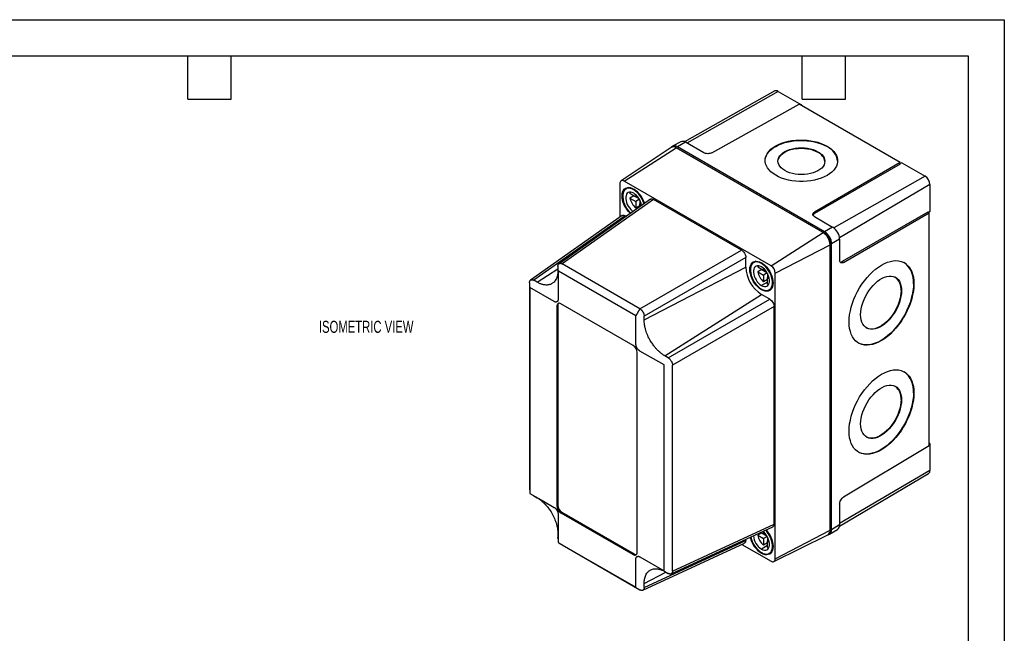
# Model space of a CAD drawing. Header units: millimetres. Extents: x 0 to 559, y 0 to 432.
# Tile 5 of 5: x 213 to 559, y 216 to 432. Entities that reach past the tile are written whole.
import ezdxf

# ---------------------------------------------------------------- set-up
doc = ezdxf.new("R2010")
doc.units = ezdxf.units.MM
doc.header["$LTSCALE"] = 2
doc.layers.add('DIMENSIONS', color=140, linetype='Continuous', lineweight=25)
doc.layers.add('TEXT', color=140, linetype='Continuous', lineweight=25)
doc.styles.add('SLDTEXTSTYLE0', font='TXT', dxfattribs={"width": 0.7})

msp = doc.modelspace()

# ---------------------------------------------------------------- linework, layer by layer
at = {"color": 7, "linetype": 'Continuous'}
for p, q in [((0, 431.81), (558.8, 431.81)), ((558.8, 431.81), (558.8, 0.01))]:
    msp.add_line(p, q, dxfattribs=at)
for p, q in [((478.1, 406.73), (446.4, 388.88)), ((479.29, 406.6), (447.23, 388.42)), ((479.29, 406.6), (487.48, 401.88)), ((455.95, 385), (486.64, 402.1)), ((522.21, 381.56), (486.64, 402.1)), ((487.48, 401.88), (487.25, 401.74)), ((487.48, 401.88), (487.48, 401.61)), ((445.04, 388.88), (442.19, 387.27)), ((446.76, 388.7), (443.93, 387.09)), ((453.14, 385.02), (446.76, 388.7)), ((441.68, 386.85), (424.07, 375.12)), ((425.16, 375.04), (443.47, 386.72)), ((443.78, 386.59), (443.24, 386.84)), ((495.09, 356.92), (443.47, 386.72)), ((443.47, 386.72), (443.97, 386.49)), ((443.78, 386.59), (443.97, 386.49)), ((495.62, 357.25), (443.93, 387.09)), ((443.97, 386.49), (495.59, 356.69)), ((493.29, 385.18), (493.29, 385.35)), ((496.47, 387.15), (496.47, 387.32)), ((522.21, 381.56), (492.06, 364.15)), ((522.21, 381.01), (492.06, 363.61)), ((522.21, 381.01), (522.21, 381.56)), ((522.79, 381.49), (522.21, 381.18)), ((522.79, 381.49), (530.98, 376.77)), ((423.67, 374.18), (423.67, 362.37)), ((476.78, 345.24), (425.16, 375.04)), ((530.98, 376.77), (498.88, 358.56)), ((426.69, 372.79), (425.77, 372.26)), ((429.22, 369.54), (427.19, 370.71)), ((428.72, 372.11), (428.52, 371.99)), ((532.67, 373.83), (500.86, 355.14)), ((532.67, 373.83), (532.67, 364.37)), ((434.41, 368.67), (402.25, 346)), ((435.52, 368.6), (403.35, 345.93)), ((428.61, 369.9), (427.19, 369.08)), ((427.19, 369.08), (429.22, 367.91)), ((428.61, 369.9), (430.39, 368.87)), ((429.22, 370.25), (429.22, 369.54)), ((429.68, 369.8), (429.22, 369.54)), ((430.52, 368.65), (429.22, 367.91)), ((429.22, 367.91), (429.22, 365.56)), ((430.64, 368.43), (430.64, 367.09)), ((431.09, 367.35), (430.64, 367.09)), ((430.64, 367.09), (431.26, 366.73)), ((430.64, 366.01), (430.64, 367.09)), ((466.42, 350.76), (435.52, 368.6)), ((430.64, 366.38), (429.22, 365.56)), ((492.06, 364.15), (492.06, 363.61)), ((531.97, 364.11), (501.82, 346.71)), ((502.29, 346.44), (532.44, 363.84)), ((531.97, 364.11), (532.44, 363.84)), ((532.67, 364.37), (532.11, 364.03)), ((532.44, 281.93), (532.44, 363.84)), ((424.44, 362.92), (392.28, 340.24)), ((425.54, 362.85), (393.38, 340.17)), ((425.88, 362.65), (425.54, 362.85)), ((492.07, 362.54), (498.45, 358.86)), ((476.78, 345.24), (495.09, 356.92)), ((495.09, 356.92), (495.59, 356.69)), ((498.45, 358.86), (495.62, 357.25)), ((497.54, 352.68), (497.59, 353.22)), ((497.59, 353.22), (497.59, 252.78)), ((500.9, 354.61), (498.1, 352.97)), ((500.9, 354.61), (500.9, 347.25)), ((430.7, 330.14), (466.42, 350.76)), ((478.27, 342.66), (497.54, 352.68)), ((497.54, 252.24), (497.54, 352.68)), ((498.1, 252.45), (498.1, 352.97)), ((467.9, 348.19), (432.18, 327.57)), ((467.9, 344.76), (467.9, 348.19)), ((471.59, 346.87), (470.67, 346.34)), ((473.62, 346.19), (473.42, 346.07)), ((501.82, 346.71), (502.29, 346.44)), ((394.58, 339.48), (401.87, 344.13)), ((401.87, 345.07), (401.87, 343.69)), ((401.94, 343.31), (401.94, 333.51)), ((429.21, 327.65), (402.01, 343.35)), ((430.7, 330.14), (403.35, 345.93)), ((432.18, 326.2), (467.9, 344.76)), ((474.13, 343.62), (472.09, 344.79)), ((473.51, 343.98), (472.09, 343.16)), ((472.09, 343.16), (474.13, 341.99)), ((473.51, 343.98), (475.29, 342.95)), ((474.13, 344.33), (474.13, 343.62)), ((474.58, 343.88), (474.13, 343.62)), ((475.42, 342.73), (474.13, 341.99)), ((391.9, 339.31), (391.9, 266.91)), ((394.58, 339.48), (393.38, 340.17)), ((475.54, 339.54), (473.42, 338.31)), ((474.13, 341.99), (474.13, 339.64)), ((475.54, 340.46), (474.13, 339.64)), ((475.54, 342.51), (475.54, 341.17)), ((476, 341.43), (475.54, 341.17)), ((475.54, 341.17), (476.16, 340.81)), ((475.54, 338.82), (475.54, 341.17)), ((478.27, 242.22), (478.27, 342.66)), ((391.97, 337.55), (391.97, 265.32)), ((400.53, 332.69), (392.04, 337.59)), ((473.64, 336.97), (473.42, 336.84)), ((476.17, 336.81), (477.09, 337.35)), ((522.52, 336.58), (522.67, 336.5)), ((526.87, 338.97), (527.01, 338.89)), ((439.48, 313.56), (473.42, 335.21)), ((440.67, 312.87), (476.39, 333.49)), ((476.39, 333.49), (473.42, 335.21)), ((401.82, 331.27), (401.47, 331.07)), ((401.47, 331.07), (401.47, 260.84)), ((401.82, 331.27), (401.82, 261.05)), ((428.34, 317.19), (402.88, 331.88)), ((430.7, 330.14), (429.21, 327.65)), ((430.7, 330.14), (430.7, 330.14)), ((477.87, 330.93), (442.15, 310.3)), ((477.87, 254.41), (477.87, 330.93)), ((432.18, 326.2), (432.18, 327.57)), ((439.18, 310.38), (430.69, 315.28)), ((429.75, 244.51), (429.75, 314.74)), ((440.67, 312.87), (439.48, 313.56)), ((439.25, 238.03), (439.25, 310.26)), ((442.15, 237.9), (442.15, 310.3)), ((522.52, 298.2), (522.67, 298.12)), ((526.87, 300.59), (527.01, 300.51)), ((532.44, 281.93), (502.29, 263.91)), ((532.44, 282.9), (532.67, 282.77)), ((532.67, 282.77), (532.44, 282.64)), ((532.67, 282.77), (532.67, 273.31)), ((500.87, 253.69), (532.18, 272.22)), ((532.67, 273.31), (500.9, 254.65)), ((393.38, 264.34), (394.58, 263.65)), ((401.82, 261.05), (401.47, 260.84)), ((500.9, 261.46), (500.9, 254.1)), ((401.94, 257.85), (401.94, 248.05)), ((403.24, 258.6), (402.88, 258.39)), ((402.88, 258.39), (428.34, 243.7)), ((403.24, 258.6), (428.69, 243.9)), ((441.66, 236.91), (477.38, 253.42)), ((442.15, 237.9), (477.87, 254.41)), ((497.59, 252.78), (497.54, 252.24)), ((497.59, 252.78), (497.58, 252.57)), ((500.9, 254.1), (498.1, 252.45)), ((401.87, 251.02), (401.87, 249.64)), ((473.51, 251.3), (472.09, 250.48)), ((472.09, 250.48), (474.13, 249.31)), ((474.13, 250.94), (473.19, 251.48)), ((473.51, 251.3), (475.29, 250.27)), ((474.13, 251.66), (474.13, 250.94)), ((474.58, 251.21), (474.13, 250.94)), ((475.42, 250.06), (474.13, 249.31)), ((474.13, 249.31), (474.13, 246.96)), ((475.54, 249.84), (475.54, 248.49)), ((477.79, 241.24), (496.76, 250.62)), ((478.27, 242.22), (497.54, 252.24)), ((497.38, 250.86), (500.19, 252.52)), ((497.53, 251.98), (497.58, 252.57)), ((403.34, 247.08), (402.1, 247.88)), ((402.1, 247.88), (429.21, 232.23)), ((403.35, 247.07), (430.7, 231.28)), ((431.69, 231.15), (467.41, 247.66)), ((432.18, 232.14), (467.9, 248.65)), ((466.55, 247.27), (476.78, 241.36)), ((467.9, 248.65), (467.9, 249.04)), ((475.54, 246.86), (473.42, 245.63)), ((475.54, 247.78), (474.13, 246.96)), ((476, 248.76), (475.54, 248.49)), ((475.54, 248.49), (476.16, 248.14)), ((475.54, 246.15), (475.54, 248.49)), ((428.69, 243.9), (428.34, 243.7)), ((430.69, 242.89), (439.18, 237.99)), ((473.64, 244.29), (473.42, 244.16)), ((476.17, 244.14), (477.09, 244.67)), ((429.28, 232.27), (429.28, 242.07)), ((432.18, 233.52), (439.86, 237.51)), ((439.48, 237.73), (440.67, 237.04)), ((432.18, 232.14), (432.18, 233.52))]:
    msp.add_line(p, q)
at = {"flags": 128}
for points in [[(474.71, 382.22), (474.73, 382.49), (474.86, 383.24), (475.14, 383.99), (475.55, 384.71), (476.1, 385.41), (476.76, 386.07), (477.55, 386.68), (478.44, 387.24), (479.43, 387.75), (480.51, 388.19), (481.67, 388.57), (482.89, 388.87), (484.16, 389.1), (485.46, 389.26), (486.79, 389.33), (488.12, 389.32), (489.45, 389.24), (490.76, 389.07), (492.03, 388.83), (493.25, 388.51), (494.4, 388.12), (495.48, 387.67), (496.47, 387.15)], [(478.44, 377.09), (477.55, 377.66), (476.77, 378.28), (476.1, 378.95), (475.56, 379.65), (475.14, 380.38), (474.87, 381.13), (474.73, 381.89), (474.73, 382.65), (474.87, 383.41), (475.14, 384.15), (475.56, 384.88), (476.1, 385.57), (476.77, 386.23), (477.55, 386.85), (478.44, 387.41), (479.43, 387.91), (480.51, 388.36), (481.67, 388.73), (482.89, 389.04), (484.16, 389.27), (485.46, 389.42), (486.79, 389.49), (488.13, 389.49), (489.45, 389.4), (490.76, 389.23), (492.03, 388.99), (493.25, 388.68), (494.4, 388.29), (495.48, 387.83), (496.47, 387.32)], [(496.47, 387.32), (497.37, 386.75), (498.15, 386.12), (498.82, 385.46), (499.36, 384.76), (499.77, 384.03), (500.05, 383.28), (500.19, 382.52), (500.19, 381.76), (500.05, 381), (499.77, 380.25), (499.36, 379.53), (498.82, 378.83), (498.15, 378.18), (497.37, 377.56), (496.47, 377), (495.48, 376.49), (494.4, 376.05), (493.25, 375.67), (492.03, 375.37), (490.76, 375.14), (489.45, 374.99), (488.13, 374.91), (486.79, 374.92), (485.46, 375.01), (484.16, 375.17), (482.89, 375.42), (481.67, 375.73), (480.52, 376.12), (479.44, 376.57), (478.44, 377.09)], [(481.62, 378.73), (480.91, 379.2), (480.31, 379.72), (479.84, 380.27), (479.49, 380.86), (479.28, 381.46), (479.21, 382.08), (479.28, 382.7), (479.49, 383.3), (479.84, 383.88), (480.31, 384.44), (480.91, 384.95), (481.62, 385.41), (482.44, 385.81), (483.33, 386.15), (484.3, 386.42), (485.32, 386.61), (486.38, 386.73), (487.46, 386.76), (488.53, 386.71), (489.59, 386.59), (490.61, 386.39), (491.58, 386.11), (492.48, 385.76), (493.29, 385.35)], [(479.21, 382.02), (479.28, 382.53), (479.49, 383.14), (479.83, 383.72), (480.31, 384.27), (480.91, 384.78), (481.62, 385.24), (482.43, 385.65), (483.33, 385.99), (484.3, 386.25), (485.32, 386.45), (486.38, 386.56), (487.46, 386.6), (488.53, 386.55), (489.59, 386.43), (490.61, 386.22), (491.58, 385.94), (492.48, 385.6), (493.29, 385.18)], [(493.29, 385.35), (494, 384.88), (494.6, 384.36), (495.08, 383.81), (495.43, 383.22), (495.64, 382.61), (495.71, 382), (495.64, 381.38), (495.43, 380.78), (495.08, 380.19), (494.6, 379.64), (494, 379.13), (493.29, 378.67), (492.48, 378.27), (491.58, 377.93), (490.61, 377.66), (489.59, 377.47), (488.53, 377.35), (487.46, 377.32), (486.38, 377.36), (485.32, 377.49), (484.3, 377.69), (483.33, 377.97), (482.44, 378.32), (481.62, 378.73)], [(427.31, 363.67), (427.25, 363.73), (426.65, 364.35), (426.11, 365.06), (425.62, 365.82), (425.2, 366.63), (424.86, 367.46), (424.62, 368.29), (424.47, 369.1), (424.42, 369.87), (424.47, 370.58), (424.62, 371.21), (424.86, 371.76), (425.2, 372.2), (425.62, 372.52), (426.11, 372.72), (426.65, 372.79), (427.25, 372.73), (427.88, 372.55), (428.52, 372.24)], [(428.52, 371.99), (427.88, 372.3), (427.25, 372.48), (426.67, 372.52), (426.13, 372.42), (425.66, 372.19), (425.26, 371.83), (424.96, 371.36), (424.75, 370.78), (424.64, 370.11), (424.64, 369.37), (424.75, 368.57), (424.96, 367.75), (425.26, 366.92), (425.66, 366.11), (426.13, 365.33), (426.67, 364.62), (427.25, 363.98), (427.47, 363.78)], [(428.52, 370.77), (428, 371.01), (427.49, 371.13), (427.03, 371.14), (426.61, 371.01), (426.26, 370.77), (425.98, 370.42), (425.8, 369.96), (425.7, 369.43), (425.7, 368.82), (425.8, 368.18), (425.98, 367.5), (426.26, 366.83), (426.61, 366.19), (427.03, 365.58), (427.49, 365.04), (428, 364.59), (428.3, 364.37)], [(427.35, 371.15), (427.31, 371.06), (427.19, 370.71)], [(473.42, 336.84), (472.78, 337.27), (472.15, 337.81), (471.56, 338.43), (471.01, 339.14), (470.52, 339.9), (470.1, 340.71), (469.76, 341.54), (469.52, 342.37), (469.37, 343.18), (469.32, 343.95), (469.37, 344.66), (469.52, 345.29), (469.76, 345.84), (470.1, 346.28), (470.52, 346.6), (471.01, 346.8), (471.56, 346.87), (472.15, 346.81), (472.78, 346.63), (473.42, 346.31)], [(473.42, 346.07), (472.78, 346.38), (472.16, 346.55), (471.57, 346.6), (471.03, 346.5), (470.56, 346.27), (470.16, 345.91), (469.86, 345.44), (469.65, 344.86), (469.54, 344.19), (469.54, 343.44), (469.65, 342.65), (469.86, 341.83), (470.16, 341), (470.56, 340.19), (471.03, 339.41), (471.57, 338.7), (472.16, 338.06), (472.78, 337.52), (473.42, 337.09)], [(473.42, 346.31), (474.06, 345.89), (474.69, 345.35), (475.28, 344.72), (475.83, 344.02), (476.32, 343.25), (476.74, 342.45), (477.07, 341.62), (477.32, 340.79), (477.47, 339.98), (477.52, 339.21), (477.47, 338.5), (477.32, 337.86), (477.07, 337.32), (476.74, 336.88), (476.32, 336.56), (475.83, 336.36), (475.28, 336.28), (474.69, 336.34), (474.06, 336.53), (473.42, 336.84)], [(504.23, 325.5), (504.28, 326.76), (504.43, 328.06), (504.67, 329.39), (505, 330.75), (505.43, 332.12), (505.94, 333.49), (506.53, 334.85), (507.21, 336.19), (507.95, 337.49), (508.76, 338.75), (509.63, 339.95), (510.55, 341.09), (511.51, 342.15), (512.51, 343.13), (513.53, 344.01), (514.57, 344.79), (515.62, 345.46), (516.68, 346.02), (517.72, 346.47), (518.74, 346.79), (519.74, 346.99), (520.7, 347.06), (521.62, 347), (522.49, 346.82), (523.3, 346.51), (524.04, 346.08), (524.71, 345.53), (525.31, 344.87), (525.82, 344.1), (526.24, 343.23), (526.58, 342.26), (526.82, 341.21), (526.97, 340.08), (527.01, 338.89)], [(473.42, 344.84), (472.9, 345.09), (472.4, 345.21), (471.93, 345.21), (471.51, 345.09), (471.16, 344.85), (470.89, 344.5), (470.7, 344.04), (470.6, 343.51), (470.6, 342.9), (470.7, 342.25), (470.89, 341.58), (471.16, 340.91), (471.51, 340.26), (471.93, 339.66), (472.4, 339.12), (472.9, 338.67), (473.42, 338.31)], [(472.25, 345.23), (472.21, 345.14), (472.09, 344.79)], [(473.42, 337.09), (474.06, 336.78), (474.68, 336.6), (475.27, 336.56), (475.81, 336.66), (476.28, 336.88), (476.67, 337.24), (476.98, 337.72), (477.19, 338.3), (477.29, 338.97), (477.29, 339.71), (477.19, 340.5), (476.98, 341.33), (476.67, 342.15), (476.28, 342.97), (475.81, 343.74), (475.27, 344.46), (474.68, 345.1), (474.06, 345.64), (473.42, 346.07)], [(473.42, 338.31), (473.94, 338.07), (474.44, 337.94), (474.91, 337.94), (475.32, 338.06), (475.68, 338.31), (475.95, 338.66), (476.14, 339.11), (476.23, 339.65), (476.23, 340.25), (476.14, 340.9), (475.95, 341.57), (475.68, 342.24), (475.32, 342.89), (474.91, 343.5), (474.44, 344.03), (473.94, 344.49), (473.42, 344.84)], [(508.3, 328.06), (508.35, 329.06), (508.49, 330.1), (508.73, 331.17), (509.06, 332.26), (509.48, 333.35), (509.98, 334.42), (510.55, 335.47), (511.19, 336.47), (511.89, 337.41), (512.64, 338.29), (513.42, 339.08), (514.23, 339.79), (515.06, 340.39), (515.9, 340.88), (516.73, 341.25), (517.54, 341.5), (518.33, 341.63), (519.07, 341.63), (519.77, 341.51), (520.41, 341.26), (520.99, 340.89), (521.48, 340.4), (521.9, 339.8), (522.23, 339.1), (522.47, 338.31), (522.62, 337.44), (522.67, 336.5)], [(475.54, 338.82), (475.9, 338.75), (476, 338.75)], [(527.01, 338.89), (526.97, 337.63), (526.82, 336.33), (526.58, 335), (526.24, 333.64), (525.82, 332.27), (525.31, 330.9), (524.71, 329.54), (524.04, 328.2), (523.3, 326.9), (522.49, 325.64), (521.62, 324.44), (520.7, 323.3), (519.74, 322.24), (518.74, 321.26), (517.72, 320.38), (516.68, 319.6), (515.62, 318.93), (514.57, 318.37), (513.53, 317.92), (512.51, 317.6), (511.51, 317.41), (510.55, 317.34), (509.63, 317.39), (508.76, 317.57), (507.95, 317.88), (507.21, 318.31), (506.53, 318.86), (505.94, 319.52), (505.43, 320.29), (505, 321.16), (504.67, 322.13), (504.43, 323.18), (504.28, 324.31), (504.23, 325.5)], [(526.87, 338.97), (526.82, 337.71), (526.68, 336.42), (526.44, 335.08), (526.1, 333.72), (525.68, 332.35), (525.17, 330.98), (524.57, 329.62), (523.9, 328.28), (523.15, 326.98), (522.35, 325.72), (521.48, 324.52), (520.56, 323.38), (519.6, 322.32), (518.6, 321.34), (517.57, 320.46), (516.53, 319.68), (515.48, 319.01), (514.43, 318.45), (513.39, 318), (512.36, 317.68), (511.37, 317.49), (510.4, 317.42), (509.49, 317.47), (508.62, 317.66), (507.81, 317.96), (507.53, 318.1)], [(522.67, 336.5), (522.62, 335.5), (522.47, 334.45), (522.23, 333.38), (521.9, 332.29), (521.48, 331.2), (520.99, 330.13), (520.41, 329.08), (519.77, 328.08), (519.07, 327.14), (518.33, 326.26), (517.54, 325.47), (516.73, 324.77), (515.9, 324.17), (515.06, 323.68), (514.23, 323.3), (513.42, 323.05), (512.64, 322.92), (511.89, 322.92), (511.19, 323.04), (510.55, 323.29), (509.98, 323.66), (509.48, 324.15), (509.06, 324.75), (508.73, 325.45), (508.49, 326.24), (508.35, 327.11), (508.3, 328.06)], [(522.52, 336.58), (522.47, 335.58), (522.33, 334.53), (522.09, 333.46), (521.76, 332.37), (521.34, 331.28), (520.84, 330.21), (520.27, 329.17), (519.63, 328.16), (518.93, 327.22), (518.18, 326.34), (517.4, 325.55), (516.59, 324.85), (515.76, 324.25), (514.92, 323.76), (514.09, 323.38), (513.28, 323.13), (512.49, 323), (511.75, 323), (511.05, 323.12), (510.41, 323.37), (510.35, 323.4)], [(429.28, 317.73), (429.28, 323.22), (429.28, 327.53)], [(504.23, 287.13), (504.28, 288.38), (504.43, 289.68), (504.67, 291.01), (505, 292.37), (505.43, 293.74), (505.94, 295.11), (506.53, 296.47), (507.21, 297.81), (507.95, 299.12), (508.76, 300.37), (509.63, 301.58), (510.55, 302.71), (511.51, 303.77), (512.51, 304.75), (513.53, 305.63), (514.57, 306.41), (515.62, 307.09), (516.68, 307.65), (517.72, 308.09), (518.74, 308.41), (519.74, 308.61), (520.7, 308.68), (521.62, 308.62), (522.49, 308.44), (523.3, 308.13), (524.04, 307.7), (524.71, 307.15), (525.31, 306.49), (525.82, 305.72), (526.24, 304.85), (526.58, 303.88), (526.82, 302.83), (526.97, 301.7), (527.01, 300.51)], [(508.3, 289.68), (508.35, 290.68), (508.49, 291.72), (508.73, 292.8), (509.06, 293.88), (509.48, 294.97), (509.98, 296.05), (510.55, 297.09), (511.19, 298.09), (511.89, 299.04), (512.64, 299.91), (513.42, 300.71), (514.23, 301.41), (515.06, 302.01), (515.9, 302.5), (516.73, 302.87), (517.54, 303.13), (518.33, 303.26), (519.07, 303.26), (519.77, 303.13), (520.41, 302.88), (520.99, 302.51), (521.48, 302.02), (521.9, 301.43), (522.23, 300.73), (522.47, 299.94), (522.62, 299.06), (522.67, 298.12)], [(527.01, 300.51), (526.97, 299.26), (526.82, 297.96), (526.58, 296.62), (526.24, 295.26), (525.82, 293.89), (525.31, 292.52), (524.71, 291.16), (524.04, 289.82), (523.3, 288.52), (522.49, 287.26), (521.62, 286.06), (520.7, 284.92), (519.74, 283.86), (518.74, 282.89), (517.72, 282), (516.68, 281.22), (515.62, 280.55), (514.57, 279.99), (513.53, 279.55), (512.51, 279.22), (511.51, 279.03), (510.55, 278.96), (509.63, 279.01), (508.76, 279.2), (507.95, 279.5), (507.21, 279.93), (506.53, 280.48), (505.94, 281.14), (505.43, 281.91), (505, 282.79), (504.67, 283.75), (504.43, 284.8), (504.28, 285.93), (504.23, 287.13)], [(526.87, 300.59), (526.82, 299.34), (526.68, 298.04), (526.44, 296.7), (526.1, 295.34), (525.68, 293.97), (525.17, 292.6), (524.57, 291.24), (523.9, 289.9), (523.15, 288.6), (522.35, 287.34), (521.48, 286.14), (520.56, 285), (519.6, 283.94), (518.6, 282.97), (517.57, 282.09), (516.53, 281.3), (515.48, 280.63), (514.43, 280.07), (513.39, 279.63), (512.36, 279.31), (511.37, 279.11), (510.4, 279.04), (509.49, 279.1), (508.62, 279.28), (507.81, 279.59), (507.53, 279.72)], [(522.67, 298.12), (522.62, 297.12), (522.47, 296.08), (522.23, 295), (521.9, 293.91), (521.48, 292.83), (520.99, 291.75), (520.41, 290.71), (519.77, 289.71), (519.07, 288.76), (518.33, 287.89), (517.54, 287.09), (516.73, 286.39), (515.9, 285.79), (515.06, 285.3), (514.23, 284.92), (513.42, 284.67), (512.64, 284.54), (511.89, 284.54), (511.19, 284.67), (510.55, 284.91), (509.98, 285.29), (509.48, 285.77), (509.06, 286.37), (508.73, 287.07), (508.49, 287.86), (508.35, 288.74), (508.3, 289.68)], [(522.52, 298.2), (522.47, 297.2), (522.33, 296.16), (522.09, 295.08), (521.76, 293.99), (521.34, 292.91), (520.84, 291.83), (520.27, 290.79), (519.63, 289.79), (518.93, 288.84), (518.18, 287.97), (517.4, 287.17), (516.59, 286.47), (515.76, 285.87), (514.92, 285.38), (514.09, 285), (513.28, 284.75), (512.49, 284.62), (511.75, 284.62), (511.05, 284.75), (510.41, 285), (510.35, 285.02)], [(392.04, 265.2), (396.8, 262.46), (400.53, 260.3)], [(475.02, 252.33), (475.28, 252.05), (475.83, 251.34), (476.32, 250.58), (476.74, 249.77), (477.07, 248.94), (477.32, 248.11), (477.47, 247.3), (477.52, 246.53), (477.47, 245.82), (477.32, 245.19), (477.07, 244.64), (476.74, 244.2), (476.32, 243.88), (475.83, 243.68), (475.28, 243.61), (474.69, 243.66), (474.06, 243.85), (473.42, 244.16)], [(473.42, 244.41), (474.06, 244.1), (474.68, 243.92), (475.27, 243.88), (475.81, 243.98), (476.28, 244.21), (476.67, 244.56), (476.98, 245.04), (477.19, 245.62), (477.29, 246.29), (477.29, 247.03), (477.19, 247.83), (476.98, 248.65), (476.67, 249.48), (476.28, 250.29), (475.81, 251.07), (475.27, 251.78), (474.85, 252.25)], [(473.42, 245.63), (473.94, 245.39), (474.44, 245.27), (474.91, 245.26), (475.32, 245.39), (475.68, 245.63), (475.95, 245.98), (476.14, 246.44), (476.23, 246.97), (476.23, 247.58), (476.14, 248.22), (475.95, 248.89), (475.68, 249.57), (475.32, 250.21), (474.91, 250.82), (474.44, 251.36), (473.94, 251.81), (473.92, 251.82)], [(475.54, 246.15), (475.9, 246.08), (476, 246.07)]]:
    msp.add_lwpolyline(points, dxfattribs=at)
for centre, radius, start, end in [((478.58, 405.62), 1.21, 54.4277, 113.7889), ((445.74, 387.28), 1.75, 54.4277, 113.7889), ((442.47, 385.42), 1.64, 52.4372, 119.1266), ((442.96, 385.9), 1.54, 50.6373, 138.6074), ((491.55, 381.38), 4.19, 7.1217, 65.4748), ((493.9, 381.35), 6.35, 6.0885, 66.041), ((424.58, 374.32), 0.92, 50.7967, 189.214), ((528.99, 373.66), 3.69, 2.6055, 57.3945), ((423.59, 364.62), 9.07, 16.364, 57.0773), ((423.82, 364.75), 8.63, 15.5517, 57.0243), ((425.11, 365.51), 6.26, 8.8978, 57.0757), ((433.61, 370.44), 6.56, 191.9492, 228.0508), ((492.22, 352.43), 5.32, 2.6055, 57.3945), ((493.24, 353.02), 4.36, 2.6055, 57.3945), ((492.72, 352.72), 5.38, 2.6055, 57.3945), ((495.58, 354.37), 5.33, 2.6055, 57.3945), ((518.75, 339.78), 8.17, 354.2823, 53.7814), ((479.83, 345.28), 11.94, 182.4873, 237.5127), ((478.51, 344.52), 6.56, 191.9492, 228.0508), ((475.03, 342.51), 3.24, 2.6055, 57.3945), ((517.25, 337.03), 5.29, 355.0924, 52.5775), ((402.33, 331.2), 0.873, 50.7967, 189.214), ((402.92, 331.35), 1.1, 140.0277, 184.268), ((426.68, 314.6), 3.07, 2.6055, 57.3945), ((518.75, 301.4), 8.17, 354.2823, 53.7814), ((517.25, 298.65), 5.29, 355.0924, 52.5775), ((531.47, 273.19), 1.21, 306.2094, 5.5757), ((404.54, 260.98), 3.07, 182.6055, 237.3945), ((404.89, 261.19), 3.07, 182.6055, 237.3945), ((499.16, 253.93), 1.75, 306.2094, 5.5757), ((478.37, 251.8), 9.1, 192.864, 237.0304), ((478.11, 251.65), 8.62, 191.9855, 237.0531), ((476.73, 250.83), 6.16, 185.0517, 237.4308), ((478.51, 251.84), 6.56, 191.9492, 228.0508), ((495.87, 252.05), 1.68, 301.8578, 6.5804), ((496.58, 252.2), 1.54, 281.3909, 9.3678), ((428.89, 244.37), 0.873, 230.7967, 9.214), ((429.31, 244.81), 1.1, 235.7353, 279.9695), ((477.36, 242.08), 0.92, 230.7967, 9.214)]:
    msp.add_arc(centre, radius, start, end)
for points, knots in [([(455.95, 385), (455.78, 384.9), (455.57, 384.82), (455.09, 384.7), (454.82, 384.67), (454.27, 384.68), (453.99, 384.71), (453.51, 384.84), (453.3, 384.92), (453.14, 385.02)], [0, 0, 0, 0, 0.25, 0.25, 0.5, 0.5, 0.75, 0.75, 1, 1, 1, 1]), ([(434.44, 368.63), (434.48, 368.68), (434.62, 368.84), (435.02, 368.83), (435.35, 368.68), (435.52, 368.6)], [0, 0, 0, 0, 0.179672, 0.605608, 1, 1, 1, 1]), ([(492.07, 362.54), (491.91, 362.64), (491.76, 362.76), (491.55, 363.03), (491.49, 363.19), (491.49, 363.5), (491.54, 363.66), (491.75, 363.94), (491.9, 364.06), (492.06, 364.15)], [0, 0, 0, 0, 0.25, 0.25, 0.5, 0.5, 0.75, 0.75, 1, 1, 1, 1]), ([(492.06, 363.61), (491.87, 363.48), (491.62, 363.33), (491.59, 363.12), (491.58, 363.08)], [0, 0, 0, 0, 0.797587, 1, 1, 1, 1]), ([(424.47, 362.88), (424.51, 362.92), (424.65, 363.08), (425.05, 363.07), (425.38, 362.92), (425.54, 362.85)], [0, 0, 0, 0, 0.179672, 0.6056076, 1, 1, 1, 1]), ([(466.42, 350.76), (466.59, 350.66), (466.78, 350.52), (467.15, 350.14), (467.32, 349.91), (467.61, 349.41), (467.73, 349.14), (467.87, 348.63), (467.9, 348.4), (467.9, 348.19)], [0, 0, 0, 0, 0.25, 0.25, 0.5, 0.5, 0.75, 0.75, 1, 1, 1, 1]), ([(502.29, 346.44), (502.12, 346.34), (501.95, 346.27), (501.61, 346.23), (501.44, 346.26), (501.17, 346.42), (501.06, 346.55), (500.93, 346.87), (500.9, 347.06), (500.9, 347.25)], [0, 0, 0, 0, 0.25, 0.25, 0.5, 0.5, 0.75, 0.75, 1, 1, 1, 1]), ([(501.12, 346.55), (501.2, 346.54), (501.41, 346.5), (501.66, 346.63), (501.82, 346.71)], [0, 0, 0, 0, 0.385309, 1, 1, 1, 1]), ([(401.87, 343.69), (401.87, 343.66), (401.87, 343.1), (401.79, 342.35), (401.58, 341.44), (401.23, 340.51), (400.63, 339.61), (399.86, 339.01), (399.22, 338.71), (398.66, 338.55), (398.04, 338.48), (397.44, 338.49), (396.85, 338.58), (396.35, 338.7), (395.87, 338.86), (395.42, 339.05), (394.99, 339.25), (394.71, 339.41), (394.58, 339.48)], [0, 0, 0, 0, 0.008915, 0.125637, 0.179457, 0.2506, 0.398887, 0.499504, 0.559367, 0.62465, 0.680722, 0.749965, 0.799379, 0.84492, 0.887297, 0.927054, 0.964607, 1, 1, 1, 1]), ([(401.87, 345.07), (401.87, 345.11), (401.87, 345.19), (401.88, 345.3), (401.9, 345.41), (401.92, 345.5), (401.95, 345.6), (401.99, 345.68), (402.03, 345.76), (402.08, 345.83), (402.13, 345.89), (402.18, 345.95), (402.24, 345.99), (402.33, 346.05), (402.44, 346.1), (402.6, 346.13), (402.77, 346.13), (402.95, 346.1), (403.15, 346.04), (403.28, 345.96), (403.35, 345.93)], [0, 0, 0, 0, 0.044397, 0.088309, 0.131736, 0.17468, 0.217141, 0.259119, 0.300616, 0.341632, 0.382168, 0.422225, 0.461803, 0.500905, 0.580071, 0.660835, 0.743204, 0.827183, 0.91278, 1, 1, 1, 1]), ([(402.01, 343.35), (402.01, 343.35), (401.99, 343.36), (401.98, 343.36), (401.96, 343.36), (401.95, 343.34), (401.95, 343.32), (401.94, 343.31)], [0, 0, 0, 0, 0.169849, 0.332055, 0.498379, 0.74399, 1, 1, 1, 1]), ([(391.9, 339.31), (391.9, 339.35), (391.9, 339.43), (391.91, 339.54), (391.93, 339.65), (391.95, 339.74), (391.98, 339.84), (392.02, 339.92), (392.06, 340), (392.11, 340.07), (392.16, 340.13), (392.21, 340.19), (392.27, 340.24), (392.35, 340.29), (392.47, 340.34), (392.63, 340.37), (392.8, 340.38), (392.98, 340.34), (393.18, 340.28), (393.31, 340.21), (393.38, 340.17)], [0, 0, 0, 0, 0.044043, 0.08766, 0.13085, 0.173615, 0.215955, 0.257871, 0.299364, 0.340434, 0.381083, 0.421311, 0.461119, 0.500508, 0.578919, 0.659256, 0.741527, 0.825737, 0.911893, 1, 1, 1, 1]), ([(392.04, 337.59), (392.04, 337.6), (392.02, 337.6), (392.01, 337.6), (391.99, 337.6), (391.98, 337.58), (391.97, 337.56), (391.97, 337.55)], [0, 0, 0, 0, 0.169848, 0.331951, 0.498261, 0.743758, 1, 1, 1, 1]), ([(401.94, 333.51), (401.94, 333.47), (401.94, 333.39), (401.93, 333.28), (401.91, 333.17), (401.89, 333.08), (401.86, 332.98), (401.82, 332.9), (401.78, 332.83), (401.73, 332.76), (401.67, 332.69), (401.6, 332.64), (401.5, 332.57), (401.36, 332.52), (401.17, 332.49), (400.97, 332.51), (400.76, 332.57), (400.61, 332.65), (400.53, 332.69)], [0, 0, 0, 0, 0.047258, 0.093452, 0.138804, 0.183545, 0.227916, 0.272166, 0.316543, 0.361296, 0.406666, 0.452885, 0.500172, 0.602595, 0.701203, 0.798554, 0.897303, 1, 1, 1, 1]), ([(476.39, 333.49), (476.56, 333.39), (476.75, 333.25), (477.12, 332.87), (477.29, 332.64), (477.58, 332.14), (477.7, 331.87), (477.84, 331.36), (477.87, 331.13), (477.87, 330.93)], [0, 0, 0, 0, 0.25, 0.25, 0.5, 0.5, 0.75, 0.75, 1, 1, 1, 1]), ([(430.7, 330.14), (430.73, 330.12), (430.8, 330.08), (430.89, 330.02), (430.99, 329.94), (431.08, 329.86), (431.18, 329.77), (431.28, 329.67), (431.4, 329.54), (431.53, 329.38), (431.65, 329.21), (431.76, 329.02), (431.87, 328.8), (431.98, 328.56), (432.07, 328.32), (432.13, 328.06), (432.17, 327.81), (432.18, 327.65), (432.18, 327.57)], [0, 0, 0, 0, 0.041636, 0.083359, 0.125171, 0.167072, 0.209062, 0.251143, 0.308323, 0.375438, 0.442449, 0.500453, 0.579123, 0.659619, 0.741948, 0.826118, 0.912133, 1, 1, 1, 1]), ([(429.28, 327.53), (429.28, 327.54), (429.28, 327.55), (429.27, 327.57), (429.26, 327.6), (429.24, 327.63), (429.22, 327.64), (429.21, 327.65)], [0, 0, 0, 0, 0.172001, 0.335558, 0.502029, 0.745963, 1, 1, 1, 1]), ([(439.48, 313.56), (439.42, 313.6), (439.18, 313.74), (438.83, 313.96), (438.42, 314.26), (437.96, 314.62), (437.37, 315.13), (436.66, 315.82), (435.92, 316.66), (435.11, 317.72), (434.23, 319.1), (433.54, 320.46), (433.04, 321.7), (432.72, 322.67), (432.48, 323.61), (432.3, 324.55), (432.21, 325.35), (432.18, 325.91), (432.18, 326.16), (432.18, 326.2)], [0, 0, 0, 0, 0.015365, 0.062438, 0.090996, 0.124447, 0.185886, 0.24934, 0.319986, 0.401537, 0.498747, 0.6237, 0.683279, 0.749246, 0.821268, 0.874634, 0.944688, 0.991192, 1, 1, 1, 1]), ([(430.69, 315.28), (430.66, 315.3), (430.59, 315.34), (430.49, 315.41), (430.39, 315.49), (430.29, 315.57), (430.2, 315.66), (430.11, 315.76), (430.02, 315.86), (429.93, 315.97), (429.85, 316.09), (429.77, 316.21), (429.66, 316.38), (429.54, 316.62), (429.42, 316.9), (429.34, 317.18), (429.29, 317.46), (429.28, 317.64), (429.28, 317.73)], [0, 0, 0, 0, 0.047257, 0.093452, 0.138804, 0.183545, 0.227916, 0.272166, 0.316544, 0.361298, 0.406668, 0.452888, 0.500176, 0.602601, 0.701209, 0.798559, 0.897306, 1, 1, 1, 1]), ([(440.67, 312.87), (440.7, 312.85), (440.76, 312.82), (440.86, 312.75), (440.95, 312.68), (441.05, 312.6), (441.14, 312.51), (441.3, 312.35), (441.5, 312.11), (441.7, 311.81), (441.84, 311.54), (441.95, 311.3), (442.04, 311.05), (442.1, 310.8), (442.14, 310.54), (442.15, 310.38), (442.15, 310.3)], [0, 0, 0, 0, 0.0406168, 0.0816281, 0.1230345, 0.1648367, 0.2070353, 0.2496309, 0.3781681, 0.4990078, 0.577766, 0.6584117, 0.7409518, 0.8253926, 0.9117401, 1, 1, 1, 1]), ([(439.25, 310.26), (439.25, 310.27), (439.25, 310.28), (439.24, 310.31), (439.23, 310.33), (439.21, 310.36), (439.19, 310.37), (439.18, 310.38)], [0, 0, 0, 0, 0.169952, 0.332142, 0.498456, 0.743898, 1, 1, 1, 1]), ([(391.9, 266.96), (391.91, 266.67), (391.94, 266.08), (391.96, 265.56), (391.98, 265.3)], [0, 0, 0, 0, 0.499687, 1, 1, 1, 1]), ([(391.97, 265.32), (391.97, 265.31), (391.97, 265.3), (391.98, 265.27), (391.99, 265.25), (392.01, 265.22), (392.03, 265.21), (392.04, 265.2)], [0, 0, 0, 0, 0.169642, 0.33195, 0.49837, 0.744196, 1, 1, 1, 1]), ([(392.81, 264.75), (392.93, 264.67), (393.16, 264.51), (393.43, 264.33), (393.57, 264.23)], [0, 0, 0, 0, 0.506394, 1, 1, 1, 1]), ([(394.58, 263.65), (394.63, 263.62), (394.87, 263.48), (395.22, 263.25), (395.64, 262.95), (396.1, 262.59), (396.69, 262.09), (397.53, 261.25), (398.6, 260), (399.72, 258.31), (400.67, 256.43), (401.26, 254.83), (401.58, 253.6), (401.7, 252.92), (401.79, 252.37), (401.83, 251.94), (401.86, 251.44), (401.87, 251.16), (401.87, 251.02)], [0, 0, 0, 0, 0.015501, 0.06246, 0.091933, 0.124491, 0.18582, 0.249428, 0.359217, 0.498693, 0.62369, 0.749129, 0.821969, 0.87456, 0.890387, 0.937258, 0.968377, 1, 1, 1, 1]), ([(500.9, 261.46), (500.9, 261.65), (500.93, 261.88), (501.06, 262.36), (501.17, 262.61), (501.44, 263.09), (501.61, 263.31), (501.95, 263.67), (502.12, 263.81), (502.29, 263.91)], [0, 0, 0, 0, 0.25, 0.25, 0.5, 0.5, 0.75, 0.75, 1, 1, 1, 1]), ([(400.53, 260.3), (400.56, 260.28), (400.63, 260.24), (400.74, 260.17), (400.84, 260.09), (400.93, 260), (401.03, 259.91), (401.12, 259.82), (401.21, 259.72), (401.29, 259.61), (401.37, 259.49), (401.45, 259.37), (401.56, 259.19), (401.68, 258.96), (401.8, 258.68), (401.88, 258.4), (401.93, 258.12), (401.94, 257.94), (401.94, 257.85)], [0, 0, 0, 0, 0.047257, 0.093452, 0.138804, 0.183545, 0.227916, 0.272166, 0.316544, 0.361298, 0.406668, 0.452888, 0.500176, 0.602601, 0.701209, 0.798559, 0.897306, 1, 1, 1, 1]), ([(477.87, 254.41), (477.85, 254.18), (477.8, 253.72), (477.51, 253.53), (477.37, 253.44)], [0, 0, 0, 0, 0.507322, 1, 1, 1, 1]), ([(401.87, 249.79), (401.87, 249.76), (401.89, 249.69), (401.9, 249.47), (401.92, 249.08), (401.94, 248.65), (401.94, 248.43)], [0, 0, 0, 0, 0.238884, 0.481724, 0.72937, 1, 1, 1, 1]), ([(401.92, 249.21), (401.91, 249.23), (401.87, 249.38), (401.87, 249.52), (401.87, 249.64)], [0, 0, 0, 0, 0.149364, 1, 1, 1, 1]), ([(401.94, 248.05), (401.94, 248.04), (401.95, 248.03), (401.95, 248), (401.96, 247.98), (401.99, 247.95), (402, 247.94), (402.01, 247.93)], [0, 0, 0, 0, 0.1706351, 0.3330555, 0.499137, 0.7443556, 1, 1, 1, 1]), ([(402.01, 247.93), (402.02, 247.92), (402.05, 247.91), (402.08, 247.89), (402.1, 247.88)], [0, 0, 0, 0, 0.416477, 1, 1, 1, 1]), ([(467.9, 248.65), (467.88, 248.42), (467.83, 247.96), (467.54, 247.77), (467.4, 247.68)], [0, 0, 0, 0, 0.507322, 1, 1, 1, 1]), ([(429.28, 242.07), (429.28, 242.11), (429.28, 242.19), (429.29, 242.3), (429.31, 242.41), (429.33, 242.5), (429.36, 242.59), (429.4, 242.68), (429.45, 242.75), (429.5, 242.82), (429.56, 242.89), (429.62, 242.94), (429.72, 243), (429.86, 243.06), (430.05, 243.09), (430.25, 243.07), (430.47, 243.01), (430.62, 242.93), (430.69, 242.89)], [0, 0, 0, 0, 0.0472491, 0.0934359, 0.1387804, 0.1835151, 0.2278823, 0.27213, 0.3165085, 0.3612656, 0.4066432, 0.4528732, 0.5001752, 0.6026269, 0.7012445, 0.7985898, 0.8973239, 1, 1, 1, 1]), ([(432.18, 233.52), (432.18, 233.55), (432.18, 233.62), (432.19, 233.72), (432.19, 233.83), (432.2, 233.97), (432.2, 234.13), (432.22, 234.35), (432.26, 234.68), (432.37, 235.43), (432.73, 236.56), (433.43, 237.61), (434.2, 238.2), (434.84, 238.5), (435.39, 238.66), (436.01, 238.73), (436.61, 238.72), (437.2, 238.63), (437.71, 238.51), (438.18, 238.35), (438.64, 238.17), (439.06, 237.96), (439.34, 237.81), (439.48, 237.73)], [0, 0, 0, 0, 0.007211, 0.015755, 0.023629, 0.031503, 0.047256, 0.063011, 0.083833, 0.126006, 0.251046, 0.399989, 0.500208, 0.559864, 0.625329, 0.680843, 0.74978, 0.799269, 0.844871, 0.887304, 0.927098, 0.964582, 1, 1, 1, 1]), ([(439.18, 237.99), (439.19, 237.98), (439.2, 237.98), (439.22, 237.98), (439.23, 237.98), (439.25, 238), (439.25, 238.02), (439.25, 238.03)], [0, 0, 0, 0, 0.1698243, 0.3321646, 0.4984889, 0.7441228, 1, 1, 1, 1]), ([(442.15, 237.9), (442.15, 237.86), (442.15, 237.78), (442.14, 237.67), (442.12, 237.57), (442.1, 237.47), (442.07, 237.38), (442.03, 237.29), (441.99, 237.21), (441.95, 237.14), (441.9, 237.08), (441.84, 237.02), (441.78, 236.98), (441.7, 236.92), (441.58, 236.87), (441.43, 236.84), (441.26, 236.84), (441.07, 236.87), (440.87, 236.93), (440.74, 237), (440.67, 237.04)], [0, 0, 0, 0, 0.044067, 0.087706, 0.130919, 0.173705, 0.216066, 0.258002, 0.299515, 0.340604, 0.38127, 0.421516, 0.46134, 0.500745, 0.579122, 0.659424, 0.741656, 0.825826, 0.911938, 1, 1, 1, 1]), ([(429.21, 232.23), (429.22, 232.23), (429.23, 232.22), (429.25, 232.22), (429.26, 232.22), (429.28, 232.24), (429.28, 232.26), (429.28, 232.27)], [0, 0, 0, 0, 0.1696, 0.331864, 0.49824, 0.744083, 1, 1, 1, 1]), ([(432.18, 232.14), (432.18, 232.1), (432.18, 232.02), (432.17, 231.91), (432.15, 231.81), (432.13, 231.71), (432.1, 231.61), (432.06, 231.53), (432.02, 231.45), (431.98, 231.38), (431.92, 231.32), (431.87, 231.27), (431.81, 231.22), (431.73, 231.16), (431.61, 231.11), (431.45, 231.08), (431.28, 231.08), (431.1, 231.11), (430.9, 231.18), (430.77, 231.25), (430.7, 231.28)], [0, 0, 0, 0, 0.0445168, 0.0885354, 0.1320567, 0.1750811, 0.2176096, 0.2596429, 0.3011816, 0.3422268, 0.3827791, 0.4228395, 0.4624089, 0.5014882, 0.5808657, 0.6617179, 0.7440514, 0.8278724, 0.9131868, 1, 1, 1, 1])]:
    msp.add_open_spline(points, degree=3, knots=knots)
msp.add_open_spline([(403.35, 247.07), (403.35, 247.07), (403.34, 247.08), (403.34, 247.08)], degree=3)
at = {"layer": 'TEXT'}
for p, q in [((12.7, 419.1), (546.1, 419.1)), ((271.78, 403.86), (271.78, 419.1)), ((287.02, 403.86), (287.02, 419.1)), ((487.68, 403.86), (487.68, 419.1)), ((502.92, 403.86), (502.92, 419.1)), ((546.1, 419.1), (546.1, 12.7)), ((271.78, 403.86), (287.02, 403.86)), ((487.68, 403.86), (502.92, 403.86))]:
    msp.add_line(p, q, dxfattribs=at)

# ---------------------------------------------------------------- texts
at = {"layer": 'DIMENSIONS', "insert": (317.83, 325.91), "char_height": 4.2333, "attachment_point": 1, "style": 'SLDTEXTSTYLE0'}
msp.add_mtext('ISOMETRIC VIEW', dxfattribs=at)

doc.saveas('drawing.dxf')
